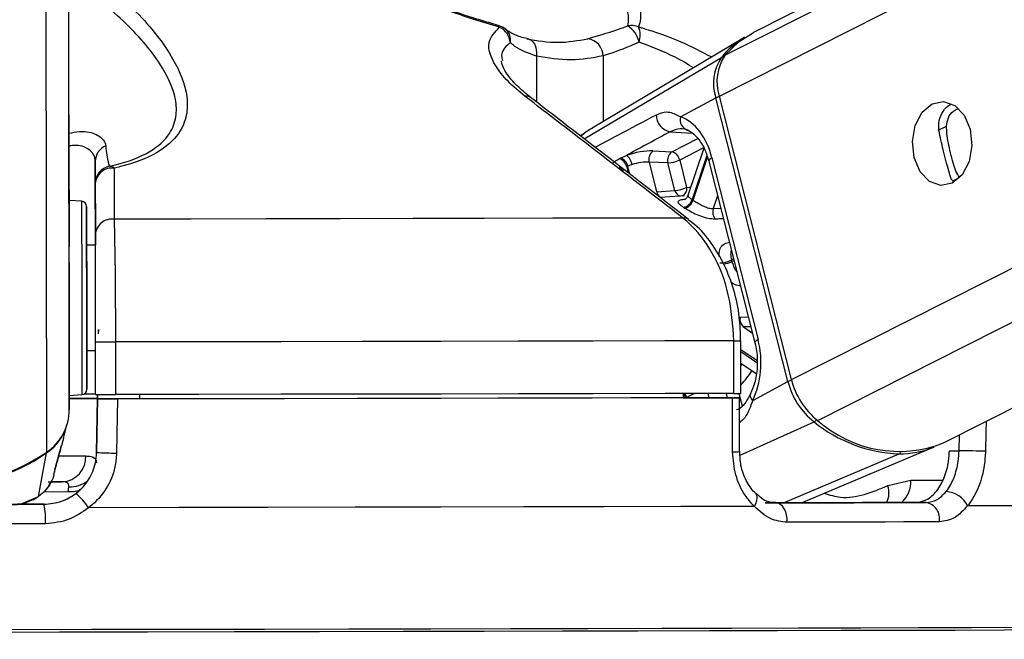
# Model space of a CAD drawing. Header units: millimetres. Extents: x 1591 to 17407, y 888 to 16227.
# Tile 23 of 78: x 6322 to 6434, y 5708 to 5779. Entities that reach past the tile are written whole.
import ezdxf

# ---------------------------------------------------------------- set-up
doc = ezdxf.new("R2010")
doc.units = ezdxf.units.MM
doc.layers.add('COMPONENT_GEOMETRY', color=7, linetype='Continuous')
doc.styles.add('SLDTEXTSTYLE1', font='TXT', dxfattribs={"width": 0.75})
doc.dimstyles.new('SLDDIMSTYLE0', dxfattribs={"dimtxt": 100, "dimasz": 6.604, "dimexe": 0, "dimexo": 0.0625, "dimgap": 25, "dimtad": 0, "dimtih": 1, "dimtoh": 1, "dimdec": 0, "dimlfac": 0.5, "dimrnd": 1e-09, "dimzin": 12, "dimdsep": 46, "dimtxsty": 'SLDTEXTSTYLE1', "dimsah": 1, "dimcen": 0.09, "dimadec": 0, "dimazin": 3, "dimtfac": 1, "dimtdec": 0, "dimtofl": 0, "dimtmove": 0, "dimatfit": 3, "dimfxl": 1, "dimfrac": 2, "dimtolj": 1, "dimtzin": 12, "dimarcsym": 0})

# ---------------------------------------------------------------- blocks, each defined once
blk = doc.blocks.new('_D_4')
at = {"layer": 'COMPONENT_GEOMETRY', "color": 7, "ltscale": 2}
for p, q in [((8881.73, 5900.55), (9410.21, 5900.55)), ((9403.86, 5900.55), (9403.86, 3554.53)), ((9403.86, 1049.75), (9403.86, 3395.78)), ((4502.98, 1049.75), (9410.21, 1049.75))]:
    blk.add_line(p, q, dxfattribs=at)
for points in [[(9403.86, 5900.55), (9402.84, 5893.95), (9404.88, 5893.95)], [(9403.86, 1049.75), (9404.88, 1056.35), (9402.84, 1056.35)]]:
    blk.add_solid(points, dxfattribs=at)
at = {"layer": 'COMPONENT_GEOMETRY', "color": 7, "ltscale": 2, "insert": (9256.08, 3524.68), "char_height": 100, "attachment_point": 1, "style": 'SLDTEXTSTYLE1'}
blk.add_mtext('2425', dxfattribs=at)

msp = doc.modelspace()

# ---------------------------------------------------------------- linework, layer by layer
at = {"color": 8, "linetype": 'Continuous', "lineweight": 25, "ltscale": 2}
for p, q in [((6401.64, 5770.01), (6659.9, 5900.55)), ((6402.28, 5774.66), (6651.35, 5900.55)), ((6409.85, 5737.67), (6732.11, 5900.55)), ((6412.85, 5733.03), (6744.27, 5900.55)), ((6327.55, 5734.24), (6327.35, 5884.58)), ((6324.98, 5729.42), (6324.79, 5869.35)), ((6380.79, 5774.57), (6380.8, 5769.32)), ((6386.25, 5765.13), (6401.88, 5774.42)), ((6388.39, 5774.59), (6388.4, 5767.08)), ((6426.6, 5766.11), (6427.54, 5766.58)), ((6396.03, 5765.94), (6398.53, 5765.78)), ((6396.21, 5763.66), (6399.2, 5765.17)), ((6399.85, 5764.1), (6397.12, 5762.72)), ((6400.21, 5763.24), (6398.54, 5758.22)), ((6398.66, 5758.14), (6400.29, 5763.03)), ((6390.42, 5761.79), (6390.22, 5761.8)), ((6391.08, 5761.94), (6391.25, 5761.26)), ((6391.42, 5761.12), (6391.2, 5762)), ((6428.26, 5760.35), (6429.02, 5760.74)), ((6401.44, 5758.65), (6400.95, 5757.19)), ((6400.95, 5757.19), (6401.8, 5757.21)), ((6403.27, 5751.44), (6403.03, 5751.32)), ((6403.07, 5751.15), (6403.31, 5751.27)), ((6403.99, 5744.79), (6404.95, 5744.82)), ((6405.23, 5743.71), (6404.38, 5743.68)), ((6404.38, 5743.68), (6405.41, 5742.99)), ((6405.92, 5739.85), (6404.09, 5741.08)), ((6404.09, 5740.87), (6405.93, 5739.64)), ((6404.09, 5739.25), (6404.23, 5739.47)), ((6400.33, 5736.1), (6400.46, 5735.61)), ((6402.58, 5735.61), (6402.46, 5736.1)), ((6403.88, 5736.1), (6404.24, 5734.67)), ((6397.9, 5735.61), (6397.9, 5735.63)), ((6404.01, 5729.04), (6412.43, 5732.85)), ((6428.96, 5729.57), (6429, 5731.38)), ((6408.96, 5723.62), (6422.14, 5729.2)), ((6423.48, 5726.22), (6427.11, 5726.22)), ((6327.43, 5724.86), (6324.65, 5724.85)), ((6322, 5723.46), (6324.05, 5724.36)), ((6323.4, 5724.01), (6324.05, 5724.36))]:
    msp.add_line(p, q, dxfattribs=at)
at = {"color": 7, "linetype": 'Continuous', "lineweight": 25, "ltscale": 2}
for p, q in [((6649.4, 5900.55), (6405.52, 5777.28)), ((6427.18, 5730.45), (6763.7, 5900.55)), ((6327.5, 5767.87), (6327.35, 5884.58)), ((6376.55, 5778.03), (6375.36, 5778.39)), ((6404.52, 5776.71), (6387.14, 5766.34)), ((6397.23, 5767.65), (6401.24, 5769.8)), ((6409.45, 5737.45), (6401.24, 5769.8)), ((6409.85, 5737.67), (6401.64, 5770.01)), ((6327.5, 5767.87), (6327.55, 5734.24)), ((6399.87, 5764.08), (6398.06, 5758.66)), ((6390.35, 5762.94), (6391.05, 5763.25)), ((6394.06, 5763.75), (6396.21, 5763.66)), ((6400.8, 5762.96), (6406.06, 5742.24)), ((6330.51, 5762.58), (6330.52, 5752.99)), ((6391.69, 5762.19), (6391.2, 5762)), ((6393.64, 5762.47), (6394.49, 5759.09)), ((6395.78, 5762.39), (6393.64, 5762.47)), ((6396.58, 5759.26), (6395.78, 5762.39)), ((6397.12, 5762.72), (6397.91, 5759.59)), ((6400.43, 5762.6), (6405.7, 5741.88)), ((6330.52, 5754.23), (6330.51, 5760.04)), ((6394.49, 5759.09), (6396.58, 5759.26)), ((6397.67, 5758.64), (6394.91, 5758.43)), ((6328.95, 5758.02), (6327.52, 5758.09)), ((6330.52, 5752.99), (6329.52, 5752.99)), ((6330.55, 5735.97), (6330.54, 5741.97)), ((6332.81, 5741.97), (6332.82, 5735.97)), ((6403.31, 5736.1), (6403.3, 5742.1)), ((6404.1, 5736.11), (6404.09, 5742.11)), ((6329.54, 5740.99), (6330.54, 5740.99)), ((6404.09, 5739.56), (6405.84, 5738.39)), ((6405.44, 5735.31), (6409.45, 5737.45)), ((6327.55, 5735.88), (6328.98, 5735.96)), ((6330.76, 5735.97), (6330.76, 5735.5)), ((6330.76, 5735.49), (6330.76, 5735.97)), ((6335.55, 5735.98), (6335.55, 5735.48)), ((6397.51, 5736.1), (6397.51, 5735.6)), ((6330.76, 5735.51), (6330.66, 5729.36)), ((6330.66, 5729.36), (6330.76, 5735.47)), ((6330.76, 5735.51), (6330.76, 5735.5)), ((6335.14, 5735.49), (6330.76, 5735.49)), ((6330.76, 5735.47), (6330.76, 5735.49)), ((6335.14, 5735.49), (6335.14, 5735.48)), ((6335.14, 5735.48), (6335.14, 5735.49)), ((6397.51, 5735.61), (6403.34, 5735.61)), ((6398.71, 5735.6), (6397.51, 5735.6)), ((6403.94, 5729.47), (6403.93, 5735.61)), ((6326.88, 5730.97), (6327.32, 5732.64)), ((6326.88, 5730.97), (6326.7, 5730.32)), ((6324.05, 5724.36), (6324.96, 5729.32)), ((6325.94, 5727.55), (6326.65, 5730.15)), ((6330.66, 5729.37), (6330.66, 5729.36)), ((6410.99, 5723.63), (6426.13, 5729.99)), ((6427.86, 5729.57), (6428.96, 5729.57)), ((6325.8, 5726.89), (6325.9, 5727.27)), ((6325.89, 5727.38), (6325.95, 5727.55)), ((6325.97, 5727.61), (6325.98, 5727.66)), ((6325.13, 5726.01), (6326.75, 5726.01)), ((6420.85, 5725.59), (6423.48, 5726.22)), ((6327.43, 5724.86), (6327.5, 5725.45)), ((6322.23, 5723.46), (6323.41, 5723.99)), ((6323.43, 5723.95), (6323.8, 5724.23)), ((6406.88, 5723.62), (6408.08, 5723.62)), ((6425.2, 5723.66), (6424, 5723.66)), ((6324.67, 5723.46), (6324.67, 5723.46))]:
    msp.add_line(p, q, dxfattribs=at)
at = {"color": 8, "linetype": 'Continuous', "lineweight": 25, "ltscale": 2, "flags": 128}
for points in [[(6376.55, 5778.03), (6376.55, 5778.03), (6376.57, 5778.02), (6376.58, 5777.99), (6376.59, 5777.96), (6376.6, 5777.91), (6376.6, 5777.86)], [(6400.8, 5762.96), (6400.64, 5762.86), (6400.52, 5762.77), (6400.45, 5762.68), (6400.43, 5762.61), (6400.43, 5762.6)], [(6397.91, 5759.59), (6398.24, 5759.63), (6398.39, 5759.64)], [(6328.95, 5758.02), (6328.95, 5758), (6328.95, 5757.47), (6328.95, 5756.21), (6328.95, 5754.33), (6328.96, 5751.95), (6328.96, 5749.23)], [(6328.96, 5749.23), (6328.96, 5746.36), (6328.97, 5743.53), (6328.97, 5740.94), (6328.97, 5738.76), (6328.98, 5737.14), (6328.98, 5736.19), (6328.98, 5735.96)], [(6406.06, 5742.24), (6405.9, 5742.15), (6405.78, 5742.05), (6405.71, 5741.97), (6405.69, 5741.89), (6405.7, 5741.88)], [(6405.44, 5735.31), (6405.3, 5735.49), (6405.21, 5735.66), (6405.16, 5735.82), (6405.16, 5735.97), (6405.19, 5736.04)], [(6432.04, 5732.91), (6432.02, 5731.68), (6431.97, 5729.51)], [(6324.94, 5729.39), (6324.96, 5729.34), (6324.96, 5729.32)], [(6326.38, 5728.97), (6327.46, 5728.97), (6328.56, 5728.97), (6329.45, 5728.97)], [(6328.61, 5724.99), (6328.04, 5724.87), (6327.43, 5724.86)], [(6405.63, 5723.21), (6405.8, 5723.54), (6405.91, 5723.85), (6405.96, 5724.14), (6405.94, 5724.39), (6405.85, 5724.6), (6405.78, 5724.68)]]:
    msp.add_lwpolyline(points, dxfattribs=at)
at = {"color": 7, "linetype": 'Continuous', "lineweight": 25, "ltscale": 2, "flags": 128}
for points in [[(6379.69, 5776.54), (6379.94, 5776.5), (6380.18, 5776.39), (6380.39, 5776.21), (6380.57, 5775.97), (6380.7, 5775.67), (6380.78, 5775.33), (6380.81, 5774.95), (6380.79, 5774.57)], [(6402.28, 5774.66), (6403.89, 5776.24), (6405.52, 5777.28)], [(6425.89, 5769.12), (6427.2, 5769.4), (6428.48, 5768.94), (6429.55, 5767.82), (6430.23, 5766.22), (6430.43, 5764.36), (6430.11, 5762.55), (6429.32, 5761.04), (6428.19, 5760.08), (6426.88, 5759.81), (6425.59, 5760.27), (6424.53, 5761.38), (6423.84, 5762.99), (6423.65, 5764.84), (6423.97, 5766.66), (6424.75, 5768.16), (6425.89, 5769.12)], [(6390.24, 5762.87), (6390.26, 5762.89), (6390.35, 5762.94)], [(6327.51, 5762.27), (6327.51, 5762.28), (6327.51, 5761.58), (6327.51, 5760.27), (6327.52, 5758.54), (6327.52, 5756.67), (6327.52, 5754.94), (6327.52, 5753.6), (6327.52, 5752.87), (6327.52, 5752.85), (6327.52, 5753.55), (6327.52, 5754.87), (6327.52, 5756.59), (6327.52, 5758.46), (6327.51, 5760.2), (6327.51, 5761.54), (6327.51, 5762.27)], [(6391.2, 5762), (6391.11, 5761.96), (6391.08, 5761.94)], [(6329.53, 5749.11), (6329.52, 5751.68), (6329.52, 5753.94), (6329.52, 5755.71), (6329.52, 5756.9), (6329.52, 5757.41), (6329.52, 5757.2), (6329.52, 5756.31), (6329.52, 5754.77), (6329.52, 5752.99)], [(6397.49, 5756.1), (6390.24, 5756.08), (6382.68, 5756.07), (6374.84, 5756.05), (6366.76, 5756.04), (6358.47, 5756.02), (6350, 5756.01), (6341.39, 5755.99), (6332.66, 5755.98)], [(6329.52, 5752.99), (6329.52, 5753.32), (6329.52, 5753.59), (6329.52, 5753.14), (6329.52, 5752.02), (6329.53, 5750.36), (6329.53, 5748.33)], [(6329.54, 5740.99), (6329.54, 5740.05), (6329.54, 5738.27), (6329.54, 5737.09), (6329.54, 5736.58), (6329.54, 5736.78), (6329.54, 5737.68), (6329.54, 5739.21), (6329.54, 5741.27), (6329.54, 5743.72), (6329.53, 5746.4), (6329.53, 5749.11)], [(6329.53, 5748.33), (6329.53, 5746.16), (6329.53, 5744.08), (6329.54, 5742.32), (6329.54, 5741.06), (6329.54, 5740.44), (6329.54, 5740.53), (6329.54, 5740.99)], [(6330.88, 5742.9), (6330.88, 5742.99), (6330.88, 5743.08), (6330.88, 5743.17), (6330.88, 5743.24), (6330.88, 5743.3), (6330.88, 5743.35), (6330.88, 5743.38), (6330.88, 5743.39), (6330.88, 5743.39), (6330.88, 5743.37), (6330.88, 5743.33), (6330.88, 5743.28), (6330.88, 5743.21)], [(6403.3, 5742.1), (6395.44, 5742.08), (6387.24, 5742.07), (6378.72, 5742.05), (6369.94, 5742.03), (6360.92, 5742.01), (6351.7, 5742), (6342.31, 5741.98), (6332.81, 5741.97)], [(6403.31, 5736.1), (6395.45, 5736.08), (6387.24, 5736.07), (6378.73, 5736.05), (6369.95, 5736.03), (6360.93, 5736.01), (6351.71, 5736), (6342.32, 5735.98), (6332.82, 5735.97)], [(6327.51, 5735.53), (6329.97, 5735.53), (6330.76, 5735.53)], [(6333.03, 5735.47), (6332.96, 5731.47), (6332.93, 5729.29)], [(6403.13, 5735.6), (6395.31, 5735.58), (6387.15, 5735.57), (6378.68, 5735.55), (6369.95, 5735.53), (6360.98, 5735.52), (6351.81, 5735.5), (6342.48, 5735.48), (6333.03, 5735.47)], [(6398.71, 5735.6), (6391.55, 5735.58), (6384.11, 5735.57), (6376.41, 5735.55), (6368.49, 5735.53), (6360.38, 5735.52), (6352.09, 5735.5), (6343.67, 5735.49), (6335.14, 5735.48)], [(6403.15, 5729.43), (6403.14, 5733.43), (6403.13, 5735.6)], [(6431.97, 5729.51), (6431.68, 5729.51), (6431.32, 5729.52), (6430.93, 5729.53), (6430.51, 5729.54), (6430.09, 5729.55), (6429.67, 5729.56), (6429.29, 5729.56), (6428.96, 5729.57)], [(6326.75, 5726.01), (6326.08, 5726.01), (6325.55, 5726.01)], [(6424, 5723.66), (6422.02, 5723.66), (6419.99, 5723.65), (6417.91, 5723.65), (6415.79, 5723.64), (6413.63, 5723.64), (6411.42, 5723.63), (6409.17, 5723.62), (6406.88, 5723.62)], [(6408.08, 5723.62), (6410.37, 5723.62), (6412.62, 5723.63), (6414.82, 5723.64), (6416.99, 5723.64), (6419.11, 5723.65), (6421.18, 5723.65), (6423.21, 5723.66), (6425.2, 5723.66)], [(6409.37, 5721.4), (6409.37, 5721.82), (6409.31, 5722.23), (6409.2, 5722.61), (6409.04, 5722.95), (6408.84, 5723.23), (6408.61, 5723.44), (6408.35, 5723.57), (6408.08, 5723.62)], [(6300.46, 5723.43), (6303.48, 5723.43), (6306.51, 5723.43), (6309.53, 5723.44), (6312.56, 5723.44), (6315.59, 5723.45), (6318.62, 5723.45), (6321.64, 5723.45), (6324.67, 5723.46)], [(6324.67, 5723.46), (6321.64, 5723.46), (6318.62, 5723.45), (6315.59, 5723.45), (6312.56, 5723.44), (6309.53, 5723.44), (6306.51, 5723.44), (6303.48, 5723.43), (6300.46, 5723.43)], [(6405.63, 5723.21), (6397.26, 5723.19), (6388.49, 5723.17), (6379.35, 5723.15), (6369.88, 5723.13), (6360.14, 5723.11), (6350.17, 5723.1), (6340.02, 5723.08), (6329.74, 5723.06)], [(6461.36, 5723.42), (6459.81, 5723.4), (6457.55, 5723.39), (6454.59, 5723.37), (6450.94, 5723.35), (6446.63, 5723.33), (6441.68, 5723.31), (6436.1, 5723.29), (6429.92, 5723.27)], [(6426.72, 5721.45), (6424.71, 5721.44), (6422.65, 5721.44), (6420.55, 5721.43), (6418.4, 5721.42), (6416.2, 5721.42), (6413.97, 5721.41), (6411.69, 5721.41), (6409.37, 5721.4)], [(6324.83, 5721.24), (6321.77, 5721.24), (6318.7, 5721.23), (6315.64, 5721.23), (6312.57, 5721.22), (6309.5, 5721.22), (6306.43, 5721.21), (6303.36, 5721.21), (6300.3, 5721.21)], [(6455.69, 5709.23), (6455.42, 5709.22), (6454.44, 5709.21), (6452.75, 5709.19), (6450.37, 5709.17), (6447.3, 5709.16), (6443.55, 5709.14), (6439.16, 5709.12), (6434.14, 5709.1), (6428.51, 5709.08), (6422.3, 5709.06), (6415.54, 5709.05), (6408.28, 5709.03), (6400.53, 5709.01), (6392.35, 5708.99), (6383.77, 5708.97), (6374.84, 5708.95), (6365.59, 5708.93), (6356.08, 5708.92), (6346.36, 5708.9), (6336.46, 5708.88), (6326.45, 5708.87), (6316.37, 5708.85)], [(6456.39, 5709.52), (6456.19, 5709.51), (6455.32, 5709.5), (6453.75, 5709.48), (6451.49, 5709.46), (6448.55, 5709.45), (6444.96, 5709.43), (6440.72, 5709.41), (6435.85, 5709.39), (6430.38, 5709.38), (6424.34, 5709.36), (6417.76, 5709.34), (6410.66, 5709.32), (6403.08, 5709.3), (6395.07, 5709.28), (6386.65, 5709.26), (6377.87, 5709.24), (6368.77, 5709.23), (6359.4, 5709.21), (6349.8, 5709.19), (6340.02, 5709.17), (6330.11, 5709.16), (6320.11, 5709.14)]]:
    msp.add_lwpolyline(points, dxfattribs=at)
at = {"color": 7, "linetype": 'Continuous', "lineweight": 25, "ltscale": 4}
for centre, radius, start, end in [((6375.99, 5776.11), 2, 49.5158, 73.7296), ((6375.63, 5775.87), 2.21, 6.2022, 63.9962), ((6391.62, 5776), 2.07, 66.6679, 101.9207), ((6389.62, 5775.55), 2.93, 11.7498, 57.4863), ((6390.02, 5776.96), 2.6, 341.9018, 21.2723), ((6386.36, 5774.55), 2.03, 1.0071, 81.2484), ((6409.74, 5768.03), 10.13, 120.9845, 140.8914), ((6406.27, 5771.46), 5.3, 146.0434, 198.2342), ((6406.7, 5771.68), 5.33, 146.0434, 198.2342), ((6396.39, 5767.84), 1.93, 178.6065, 259.2433), ((6398.37, 5767.3), 1.2, 162.5076, 256.4861), ((6332.42, 5762.56), 1.91, 111.9656, 179.3677), ((6389.88, 5761.7), 1.22, 11.1991, 72.8984), ((6390, 5761.77), 1.22, 11.1762, 73.0983), ((6390.13, 5761.97), 1.57, 8.1547, 54.3073), ((6394.8, 5762.79), 1.2, 127.552, 195.553), ((6396.94, 5762.71), 1.2, 127.552, 195.553), ((6395.95, 5762.51), 1.18, 10.6124, 77.5422), ((6332.51, 5760.05), 2, 101.4296, 180.0606), ((6332.42, 5759.9), 1.91, 82.7127, 175.7151), ((6332.15, 5761.29), 0.712, 44.7274, 93.0359), ((6395.59, 5765.97), 3.59, 273.1325, 295.2666), ((6396.38, 5762.84), 3.59, 273.1325, 295.2666), ((6328.92, 5757.42), 0.6, 0.077, 87.077), ((6397.31, 5758.56), 1.27, 281.8164, 344.5856), ((6393.6, 5751.25), 7.25, 55.6947, 56.7216), ((6397.42, 5758.5), 1.29, 281.6597, 343.7724), ((6394.21, 5751.62), 7.89, 55.6947, 56.7216), ((6402.25, 5756.78), 1.36, 162.6234, 215.9369), ((6332.42, 5754.08), 1.91, 82.9901, 175.7276), ((6401.5, 5754.48), 3.51, 273.204, 295.801), ((6387.67, 5747.33), 15.87, 13.9245, 14.5689), ((6405.19, 5744.58), 1.21, 170.4525, 228.3722), ((6331.6, 6181.69), 439.72, 269.8619, 270.1577), ((6417.66, 5739.49), 8.45, 193.9546, 231.8278), ((6418.1, 5739.71), 8.5, 193.9546, 231.8278), ((6328.94, 5736.56), 0.6, 273.077, 0.077), ((6329.34, 5609.2), 126.82, 89.4571, 90.0648), ((6331.61, 6175.69), 439.72, 269.8619, 270.1577), ((6403.32, 5830.22), 94.12, 269.9919, 270.4727), ((6328.34, 5356.23), 379.29, 89.6353, 90.125), ((6321.71, 5734.25), 5.84, 304.115, 359.8893), ((6321.68, 5734.15), 5.84, 304.2149, 345.0398), ((6422.79, 5745.69), 16.5, 231.1087, 267.7327), ((6422.11, 5743.39), 13.9, 228.2063, 291.3961), ((6312.53, 5747.7), 22.12, 235.8926, 304.2614), ((6312.55, 5747.52), 22.04, 270.0281, 304.2899), ((6332.89, 5765.06), 35.76, 266.4288, 270.0704), ((6422.18, 5739.49), 10.29, 269.7503, 292.5291), ((6326.59, 5728.87), 2.86, 273.2039, 1.98), ((6323.77, 5719.22), 7.1, 32.768, 50.3788), ((6427.38, 5722.1), 2.8, 24.7865, 87.6279), ((6424.88, 5721.82), 1.87, 348.5349, 80.3312), ((6317.69, 5721.82), 7.16, 355.341, 13.2122)]:
    msp.add_arc(centre, radius, start, end, dxfattribs=at)
at = {"color": 8, "linetype": 'Continuous', "lineweight": 25, "ltscale": 4}
for centre, radius, start, end in [((6376.19, 5776.39), 1.66, 350.3762, 48.3246), ((6402.09, 5774.04), 0.432, 83.447, 118.9374), ((6379.62, 5769.1), 0.905, 53.793, 98.3813), ((6402.11, 5768.06), 1.94, 103.4994, 116.4661), ((6397.05, 5759.42), 0.884, 294.74, 11.3544), ((6395.35, 5759.26), 0.871, 191.4552, 251.5457), ((6397.42, 5759.43), 0.861, 191.2875, 253.4806), ((6397.61, 5755.22), 0.893, 52.2572, 97.3361), ((6401.53, 5754.5), 3.69, 279.1236, 294.6754), ((6403.39, 5814.91), 72.81, 269.9244, 270.5458), ((6396.15, 5744.57), 10.92, 316.6479, 327.5236), ((6410.32, 5735.71), 1.94, 103.4931, 116.4657), ((6396.34, 5735.21), 1.48, 15.3488, 36.8424), ((6396.46, 5735.25), 1.48, 14.7618, 34.5366), ((6411.99, 5733.7), 0.961, 297.1004, 321.7506), ((6403.33, 5733.56), 4.13, 267.5192, 278.5145), ((6421.95, 5729.61), 0.446, 294.8521, 330.2008), ((6327.66, 5728.57), 3.13, 267.0811, 309.5662), ((6420.2, 5726.09), 3.28, 312.1893, 2.2949), ((6418.15, 5724.78), 2.82, 336.499, 16.601)]:
    msp.add_arc(centre, radius, start, end, dxfattribs=at)
at = {"color": 7, "linetype": 'Continuous', "lineweight": 25, "ltscale": 4}
for centre, major_axis, ratio, start_param, end_param in [((6396.16, 5760.48), (-0.19, 7.38), 0.671997, 5.038349, 6.029015), ((6392.31, 5762.8), (2.74, 0.59), 0.273277, 0.818413, 1.988106), ((6392.51, 5761.86), (1.77, 0.34), 0.293277, 0.825533, 1.995227), ((6401.42, 5739.76), (-0.19, 7.38), 0.671997, 4.047683, 5.038349)]:
    msp.add_ellipse(centre, major_axis=major_axis, ratio=ratio, start_param=start_param, end_param=end_param, dxfattribs=at)
at = {"color": 8, "linetype": 'Continuous', "lineweight": 25, "ltscale": 4}
msp.add_ellipse((6392.39, 5761.8), major_axis=(1.77, 0.34), ratio=0.293277, start_param=2.811433, end_param=3.159027, dxfattribs=at)
at = {"color": 7, "linetype": 'Continuous', "lineweight": 25, "ltscale": 2}
for points, knots in [([(6329.64, 5784.55), (6331.58, 5782.91), (6335.5, 5779.62), (6339.42, 5774.64), (6341.05, 5770.64), (6341.01, 5767.78), (6340.11, 5765.56), (6337.77, 5763.44), (6334.75, 5762.28), (6332.9, 5761.85), (6332.66, 5761.79)], [0, 0, 0, 0, 0.208234, 0.420981, 0.592265, 0.677743, 0.765865, 0.874569, 0.983936, 1, 1, 1, 1]), ([(6376.6, 5777.86), (6375.58, 5778.16), (6372.02, 5779.24), (6365.89, 5781.49), (6361.07, 5783.56), (6358.62, 5784.6)], [0, 0, 0, 0, 0.163716, 0.575625, 1, 1, 1, 1]), ([(6391.2, 5778.02), (6391.25, 5778.31), (6391.43, 5779.35), (6390.56, 5781.48), (6389.03, 5783.41), (6388.25, 5784.39)], [0, 0, 0, 0, 0.161875, 0.574916, 1, 1, 1, 1]), ([(6390.06, 5784.69), (6390.76, 5783.66), (6392.17, 5781.59), (6392.85, 5779.32), (6392.53, 5778.21), (6392.44, 5777.9)], [0, 0, 0, 0, 0.413472, 0.836281, 1, 1, 1, 1]), ([(6332.12, 5762), (6332.34, 5762.06), (6334.09, 5762.47), (6336.94, 5763.56), (6339.07, 5765.55), (6339.82, 5767.63), (6339.71, 5770.3), (6337.93, 5774.03), (6333.95, 5778.65), (6330.03, 5781.71), (6328.07, 5783.24)], [0, 0, 0, 0, 0.01569, 0.12216, 0.228397, 0.314289, 0.400448, 0.57252, 0.785982, 1, 1, 1, 1]), ([(6375.36, 5778.39), (6374.75, 5778.57), (6372.83, 5779.14), (6370.33, 5780), (6368.5, 5780.71), (6367.94, 5780.93)], [0, 0, 0, 0, 0.242769, 0.767885, 1, 1, 1, 1]), ([(6379.48, 5769.99), (6378.8, 5770.56), (6377.41, 5771.72), (6375.76, 5773.85), (6374.97, 5776.18), (6376.08, 5777.33), (6376.6, 5777.86)], [0, 0, 0, 0, 0.189737, 0.387179, 0.717517, 1, 1, 1, 1]), ([(6379.9, 5776.53), (6379.79, 5776.55), (6379.08, 5776.69), (6378.12, 5777.07), (6377.42, 5777.48), (6377.3, 5777.63), (6377.3, 5777.63)], [0, 0, 0, 0, 0.0889699, 0.5349773, 0.9974538, 1, 1, 1, 1]), ([(6386.66, 5776.56), (6387.74, 5776.87), (6389.14, 5777.27), (6390.81, 5777.88), (6391.2, 5778.02)], [0, 0, 0, 0, 0.768409, 1, 1, 1, 1]), ([(6379.69, 5776.54), (6380.88, 5776.34), (6383.3, 5775.94), (6385.53, 5776.35), (6386.66, 5776.56)], [0, 0, 0, 0, 0.492367, 1, 1, 1, 1]), ([(6380.79, 5774.57), (6379.88, 5774.89), (6378.69, 5775.31), (6377.99, 5775.96), (6377.83, 5776.11)], [0, 0, 0, 0, 0.768074, 1, 1, 1, 1]), ([(6392.49, 5776.15), (6392.14, 5776), (6390.64, 5775.34), (6389.37, 5774.91), (6388.39, 5774.59)], [0, 0, 0, 0, 0.2319257, 1, 1, 1, 1]), ([(6380.18, 5769.83), (6379.68, 5770.23), (6378.59, 5771.1), (6377.5, 5772.38), (6376.89, 5773.45), (6376.81, 5773.98), (6376.82, 5774.05), (6376.82, 5774.05)], [0, 0, 0, 0, 0.2209824, 0.486805, 0.7413752, 0.9901176, 1, 1, 1, 1]), ([(6388.39, 5774.59), (6387.19, 5774.37), (6384.76, 5773.92), (6382.13, 5774.35), (6380.79, 5774.57)], [0, 0, 0, 0, 0.492725, 1, 1, 1, 1]), ([(6397.49, 5756.1), (6396.67, 5756.74), (6392.52, 5759.94), (6386.52, 5764.58), (6381.34, 5768.56), (6379.48, 5769.99)], [0, 0, 0, 0, 0.138099, 0.690493, 1, 1, 1, 1]), ([(6398.14, 5755.93), (6393.94, 5759.18), (6387.95, 5763.82), (6381.95, 5768.44), (6380.15, 5769.83)], [0, 0, 0, 0, 0.700067, 1, 1, 1, 1]), ([(6426.68, 5766.03), (6426.65, 5766.43), (6426.59, 5767.24), (6427.12, 5768.29), (6427.62, 5768.91), (6427.96, 5769.02), (6427.97, 5769.03)], [0, 0, 0, 0, 0.32979, 0.65908, 0.998251, 1, 1, 1, 1]), ([(6427.54, 5766.58), (6427.58, 5766.91), (6427.67, 5767.57), (6428.19, 5768.28), (6428.66, 5768.48), (6428.85, 5768.57)], [0, 0, 0, 0, 0.377211, 0.753934, 1, 1, 1, 1]), ([(6394.46, 5767.89), (6394.85, 5768.04), (6395.38, 5768.24), (6396.28, 5768.15), (6396.81, 5767.87), (6397.23, 5767.65)], [0, 0, 0, 0, 0.417867, 0.554004, 1, 1, 1, 1]), ([(6387.19, 5766.34), (6387, 5766.24), (6386.52, 5766), (6386.08, 5765.66), (6385.82, 5765.46)], [0, 0, 0, 0, 0.389021, 1, 1, 1, 1]), ([(6398.09, 5766.13), (6397.79, 5766.22), (6397.09, 5766.41), (6396.41, 5766.11), (6396.03, 5765.94)], [0, 0, 0, 0, 0.429774, 1, 1, 1, 1]), ([(6397.87, 5766.18), (6398.02, 5766.12), (6398.44, 5765.94), (6399.21, 5765.26), (6399.99, 5764.05), (6400.3, 5763.04), (6400.43, 5762.6)], [0, 0, 0, 0, 0.151539, 0.446483, 0.762395, 1, 1, 1, 1]), ([(6429.02, 5760.74), (6428.88, 5760.95), (6428.63, 5761.34), (6428.28, 5762.36), (6427.98, 5763.49), (6427.73, 5764.67), (6427.57, 5765.71), (6427.55, 5766.31), (6427.54, 5766.58)], [0, 0, 0, 0, 0.204636, 0.3763353, 0.5488341, 0.7033628, 0.8642848, 1, 1, 1, 1]), ([(6396.03, 5765.94), (6394.43, 5765.08), (6392.77, 5764.18), (6391.11, 5763.28), (6391.05, 5763.25)], [0, 0, 0, 0, 0.961066, 1, 1, 1, 1]), ([(6428.06, 5760.61), (6427.97, 5760.87), (6427.8, 5761.4), (6427.48, 5762.59), (6427.16, 5763.85), (6426.89, 5765.02), (6426.75, 5765.69), (6426.68, 5766.03)], [0, 0, 0, 0, 0.222076, 0.445772, 0.640142, 0.821651, 1, 1, 1, 1]), ([(6331.7, 5764.32), (6331.74, 5763.96), (6331.87, 5762.64), (6332.01, 5762.27), (6332.12, 5762)], [0, 0, 0, 0, 0.2751908, 1, 1, 1, 1]), ([(6389.55, 5762.43), (6389.6, 5762.47), (6389.78, 5762.62), (6390.04, 5762.77), (6390.24, 5762.87)], [0, 0, 0, 0, 0.27439, 1, 1, 1, 1]), ([(6330.51, 5760.04), (6330.51, 5760.21), (6330.51, 5760.56), (6330.51, 5761.9), (6330.51, 5762.58)], [0, 0, 0, 0, 0.49563, 1, 1, 1, 1]), ([(6332.66, 5761.79), (6332.66, 5761.15), (6332.66, 5759.22), (6332.66, 5757.28), (6332.66, 5755.98)], [0, 0, 0, 0, 0.330975, 1, 1, 1, 1]), ([(6390.29, 5761.9), (6390.29, 5761.9), (6390.27, 5761.9), (6390.38, 5761.85), (6390.55, 5761.69), (6390.58, 5761.51), (6390.59, 5761.44)], [0, 0, 0, 0, 0.092809, 0.388778, 0.765486, 1, 1, 1, 1]), ([(6428.26, 5760.35), (6428.2, 5760.39), (6428.11, 5760.46), (6428.07, 5760.56), (6428.06, 5760.61)], [0, 0, 0, 0, 0.5700251, 1, 1, 1, 1]), ([(6398.05, 5758.67), (6398.01, 5758.56), (6397.92, 5758.37), (6397.74, 5758.23), (6397.65, 5758.19), (6397.66, 5758.2), (6397.67, 5758.2)], [0, 0, 0, 0, 0.345231, 0.660515, 0.908156, 1, 1, 1, 1]), ([(6397.57, 5757.31), (6397.48, 5757.38), (6397.21, 5757.56), (6396.95, 5757.82), (6396.93, 5758.04), (6397.18, 5758.19), (6397.56, 5758.23), (6397.75, 5758.26)], [0, 0, 0, 0, 0.116734, 0.333017, 0.551924, 0.773865, 1, 1, 1, 1]), ([(6401.15, 5755.98), (6401.02, 5755.99), (6400.66, 5755.99), (6399.96, 5756.14), (6399.11, 5756.45), (6398.3, 5756.85), (6397.88, 5757.11), (6397.68, 5757.24)], [0, 0, 0, 0, 0.119584, 0.349288, 0.573021, 0.788436, 1, 1, 1, 1]), ([(6398.66, 5758.14), (6398.8, 5758.05), (6399.08, 5757.86), (6399.61, 5757.56), (6400.17, 5757.31), (6400.63, 5757.19), (6400.87, 5757.19), (6400.95, 5757.19)], [0, 0, 0, 0, 0.219859, 0.440343, 0.66314, 0.88549, 1, 1, 1, 1]), ([(6403.3, 5742.1), (6403.17, 5743.89), (6402.92, 5747.46), (6401.01, 5752.21), (6398.97, 5754.88), (6397.69, 5755.94), (6397.49, 5756.1)], [0, 0, 0, 0, 0.31366, 0.627146, 0.941618, 1, 1, 1, 1]), ([(6332.66, 5755.98), (6332.68, 5754.95), (6332.73, 5752.9), (6332.79, 5748.16), (6332.8, 5744.32), (6332.81, 5742.25), (6332.81, 5741.97)], [0, 0, 0, 0, 0.317078, 0.634488, 0.949899, 1, 1, 1, 1]), ([(6404.06, 5742.11), (6404.04, 5743.01), (6403.99, 5744.97), (6403.35, 5747.9), (6402.28, 5750.78), (6400.77, 5753.29), (6399.35, 5755.03), (6398.36, 5755.69), (6398.11, 5755.87)], [0, 0, 0, 0, 0.16311, 0.354103, 0.546064, 0.739645, 0.933211, 1, 1, 1, 1]), ([(6330.54, 5741.97), (6330.54, 5742.22), (6330.53, 5744.03), (6330.53, 5747.39), (6330.52, 5751.53), (6330.52, 5753.33), (6330.52, 5754.23)], [0, 0, 0, 0, 0.0500687, 0.365309, 0.6827, 1, 1, 1, 1]), ([(6405.7, 5741.88), (6405.76, 5741.58), (6405.96, 5740.67), (6406.01, 5739.06), (6405.74, 5737.34), (6405.36, 5736.44), (6405.19, 5736.05)], [0, 0, 0, 0, 0.154013, 0.459603, 0.765737, 1, 1, 1, 1]), ([(6405.19, 5736.06), (6405.16, 5735.98), (6404.93, 5735.51), (6404.47, 5734.84), (6404.03, 5734.34), (6403.69, 5734.26), (6403.61, 5734.24)], [0, 0, 0, 0, 0.068743, 0.457534, 0.874165, 1, 1, 1, 1]), ([(6330.76, 5735.47), (6330.78, 5735.47), (6330.82, 5735.47), (6331.17, 5735.47), (6331.67, 5735.47), (6332.32, 5735.47), (6332.79, 5735.47), (6333.03, 5735.47)], [0, 0, 0, 0, 0.197556, 0.39511, 0.592696, 0.790302, 1, 1, 1, 1]), ([(6403.13, 5735.6), (6403.3, 5735.6), (6403.63, 5735.6), (6403.9, 5735.6), (6403.96, 5735.61), (6403.79, 5735.61), (6403.49, 5735.61), (6403.34, 5735.61)], [0, 0, 0, 0, 0.197556, 0.39511, 0.592696, 0.790302, 1, 1, 1, 1]), ([(6326.7, 5730.32), (6326.57, 5729.84), (6326.3, 5728.86), (6326.03, 5727.88), (6325.89, 5727.38)], [0, 0, 0, 0, 0.493257, 1, 1, 1, 1]), ([(6324.67, 5723.46), (6325.34, 5723.53), (6326.7, 5723.66), (6328.5, 5724.71), (6329.85, 5726.24), (6330.55, 5727.9), (6330.63, 5728.97), (6330.66, 5729.37)], [0, 0, 0, 0, 0.218197, 0.436397, 0.654383, 0.871258, 1, 1, 1, 1]), ([(6328.3, 5724.69), (6328.34, 5724.72), (6328.91, 5725.17), (6329.85, 5726.24), (6330.55, 5727.89), (6330.63, 5728.97), (6330.66, 5729.36)], [0, 0, 0, 0, 0.029546, 0.405549, 0.779029, 1, 1, 1, 1]), ([(6332.93, 5729.29), (6332.89, 5728.76), (6332.78, 5727.33), (6331.84, 5725.13), (6330.57, 5723.7), (6329.8, 5723.11), (6329.74, 5723.06)], [0, 0, 0, 0, 0.220493, 0.593656, 0.970348, 1, 1, 1, 1]), ([(6405.63, 5723.21), (6405.26, 5723.62), (6404.37, 5724.61), (6403.38, 5726.76), (6403.23, 5728.54), (6403.15, 5729.43)], [0, 0, 0, 0, 0.260354, 0.63069, 1, 1, 1, 1]), ([(6405.79, 5724.69), (6405.74, 5724.73), (6405.32, 5725.1), (6404.66, 5726.12), (6404.04, 5727.76), (6403.99, 5728.94), (6403.97, 5729.47)], [0, 0, 0, 0, 0.0477585, 0.3840999, 0.7210923, 1, 1, 1, 1]), ([(6424, 5723.66), (6424.43, 5723.73), (6425.31, 5723.87), (6426.46, 5724.91), (6427.33, 5726.45), (6427.78, 5728.1), (6427.84, 5729.17), (6427.86, 5729.57)], [0, 0, 0, 0, 0.218197, 0.436397, 0.654383, 0.871258, 1, 1, 1, 1]), ([(6427.5, 5724.9), (6427.52, 5724.93), (6427.87, 5725.38), (6428.44, 5726.45), (6428.87, 5728.1), (6428.94, 5729.17), (6428.96, 5729.57)], [0, 0, 0, 0, 0.029546, 0.405549, 0.779029, 1, 1, 1, 1]), ([(6431.97, 5729.51), (6431.94, 5728.97), (6431.85, 5727.54), (6431.25, 5725.34), (6430.45, 5723.91), (6429.96, 5723.32), (6429.92, 5723.27)], [0, 0, 0, 0, 0.220493, 0.593656, 0.970348, 1, 1, 1, 1]), ([(6329.45, 5728.97), (6329.61, 5728.96), (6330.23, 5728.93), (6330.61, 5728.66), (6330.63, 5728.27), (6330.64, 5728.19)], [0, 0, 0, 0, 0.21314, 0.833707, 1, 1, 1, 1]), ([(6324.41, 5724.69), (6324.5, 5724.74), (6324.83, 5724.98), (6325.17, 5725.4), (6325.32, 5725.79), (6325.36, 5725.88)], [0, 0, 0, 0, 0.204354, 0.810262, 1, 1, 1, 1]), ([(6327.5, 5725.45), (6327.5, 5725.51), (6327.52, 5725.74), (6327.36, 5725.91), (6327.04, 5726), (6326.86, 5726.01), (6326.75, 5726.01)], [0, 0, 0, 0, 0.167609, 0.639669, 0.784651, 1, 1, 1, 1]), ([(6324.67, 5723.46), (6325.35, 5723.52), (6326.66, 5723.64), (6327.77, 5724.35), (6328.3, 5724.69)], [0, 0, 0, 0, 0.51952, 1, 1, 1, 1]), ([(6408.03, 5723.69), (6407.86, 5723.67), (6407.34, 5723.63), (6406.6, 5723.95), (6406.02, 5724.51), (6405.79, 5724.73)], [0, 0, 0, 0, 0.223869, 0.701444, 1, 1, 1, 1]), ([(6425.2, 5723.66), (6425.63, 5723.72), (6426.47, 5723.84), (6427.16, 5724.55), (6427.5, 5724.9)], [0, 0, 0, 0, 0.5195201, 1, 1, 1, 1]), ([(6329.74, 5723.06), (6329.03, 5722.56), (6327.55, 5721.51), (6325.76, 5721.33), (6324.83, 5721.24)], [0, 0, 0, 0, 0.485349, 1, 1, 1, 1]), ([(6409.37, 5721.4), (6408.72, 5721.48), (6407.36, 5721.64), (6406.22, 5722.67), (6405.63, 5723.21)], [0, 0, 0, 0, 0.475859, 1, 1, 1, 1]), ([(6429.92, 5723.27), (6429.46, 5722.77), (6428.5, 5721.72), (6427.32, 5721.54), (6426.72, 5721.45)], [0, 0, 0, 0, 0.485349, 1, 1, 1, 1])]:
    msp.add_open_spline(points, degree=3, knots=knots, dxfattribs=at)
at = {"color": 8, "linetype": 'Continuous', "lineweight": 25, "ltscale": 2}
for points, knots in [([(6392.44, 5777.9), (6392.58, 5777.86), (6394.13, 5777.42), (6397.05, 5776.4), (6399.61, 5775.07), (6400.77, 5774.47)], [0, 0, 0, 0, 0.048978, 0.570392, 1, 1, 1, 1]), ([(6377.83, 5776.11), (6377.78, 5776.07), (6377.21, 5775.62), (6376.66, 5774.99), (6376.89, 5774.18), (6376.92, 5774.08)], [0, 0, 0, 0, 0.074635, 0.877139, 1, 1, 1, 1]), ([(6398.7, 5773.24), (6398, 5773.66), (6396.01, 5774.86), (6393.88, 5775.64), (6392.49, 5776.15)], [0, 0, 0, 0, 0.3496753, 1, 1, 1, 1]), ([(6387.47, 5764.18), (6388.34, 5764.64), (6390.67, 5765.87), (6393, 5767.11), (6394.46, 5767.89)], [0, 0, 0, 0, 0.3724046, 1, 1, 1, 1]), ([(6387.14, 5766.33), (6387.11, 5766.32), (6386.64, 5766.09), (6386.24, 5765.74), (6385.87, 5765.42)], [0, 0, 0, 0, 0.07525, 1, 1, 1, 1]), ([(6327.47, 5765.78), (6327.9, 5765.86), (6329.28, 5766.12), (6330.75, 5765.67), (6331.58, 5764.97), (6331.68, 5764.46), (6331.7, 5764.32)], [0, 0, 0, 0, 0.158174, 0.511188, 0.871129, 1, 1, 1, 1]), ([(6330.51, 5762.58), (6330.5, 5762.72), (6330.46, 5763.26), (6329.81, 5764.02), (6328.67, 5764.5), (6327.68, 5764.33), (6327.48, 5764.29)], [0, 0, 0, 0, 0.141689, 0.531218, 0.904305, 1, 1, 1, 1]), ([(6398.07, 5758.66), (6398.07, 5758.62), (6398.08, 5758.55), (6398.28, 5758.39), (6398.47, 5758.26), (6398.54, 5758.22)], [0, 0, 0, 0, 0.375119, 0.779826, 1, 1, 1, 1]), ([(6402.11, 5756.01), (6402, 5756.01), (6401.68, 5756), (6401.36, 5755.99), (6401.15, 5755.98)], [0, 0, 0, 0, 0.334095, 1, 1, 1, 1]), ([(6401.61, 5751.73), (6401.61, 5751.88), (6401.59, 5752.29), (6401.8, 5752.8), (6402.21, 5753.22), (6402.63, 5753.3), (6402.84, 5753.34)], [0, 0, 0, 0, 0.159519, 0.435369, 0.715042, 1, 1, 1, 1]), ([(6403.01, 5752.44), (6402.98, 5752.35), (6402.91, 5752.12), (6402.94, 5751.72), (6403.01, 5751.42), (6403.03, 5751.32)], [0, 0, 0, 0, 0.314404, 0.758433, 1, 1, 1, 1]), ([(6403.07, 5751.15), (6403.13, 5750.96), (6403.25, 5750.58), (6403.45, 5750.15), (6403.61, 5749.99), (6403.65, 5749.95)], [0, 0, 0, 0, 0.4376551, 0.8765533, 1, 1, 1, 1]), ([(6404.11, 5748.34), (6403.99, 5748.36), (6403.64, 5748.4), (6403.21, 5748.57), (6402.96, 5748.83), (6402.9, 5748.88)], [0, 0, 0, 0, 0.288751, 0.843399, 1, 1, 1, 1]), ([(6398.87, 5736.09), (6398.8, 5736.06), (6398.63, 5735.99), (6398.38, 5735.87), (6398.17, 5735.77), (6398.01, 5735.68), (6397.93, 5735.65), (6397.9, 5735.63)], [0, 0, 0, 0, 0.204515, 0.458555, 0.720177, 0.859452, 1, 1, 1, 1]), ([(6405.44, 5735.31), (6405.31, 5734.95), (6405.04, 5734.22), (6404.6, 5733.3), (6404.14, 5732.93), (6403.93, 5732.76)], [0, 0, 0, 0, 0.3421842, 0.6978277, 1, 1, 1, 1]), ([(6325.8, 5726.89), (6325.8, 5726.89), (6325.75, 5726.56), (6325.45, 5725.92), (6324.88, 5725.03), (6324.32, 5724.58), (6324.05, 5724.36)], [0, 0, 0, 0, 0.00272, 0.316465, 0.669637, 1, 1, 1, 1]), ([(6325.89, 5727.38), (6325.87, 5727.2), (6325.85, 5727.01), (6325.89, 5727.25), (6325.89, 5727.27)], [0, 0, 0, 0, 0.901548, 1, 1, 1, 1]), ([(6413.58, 5724.72), (6414.21, 5724.53), (6416.62, 5723.81), (6419.05, 5724.83), (6420.85, 5725.59)], [0, 0, 0, 0, 0.257869, 1, 1, 1, 1])]:
    msp.add_open_spline(points, degree=3, knots=knots, dxfattribs=at)

# ---------------------------------------------------------------- dimensions: what is measured, and where the dimension line sits
at = {"layer": 'COMPONENT_GEOMETRY', "color": 7, "ltscale": 2}
dim = msp.add_linear_dim(base=(9403.86, 1049.75), p1=(8879.19, 5900.55), p2=(4500.44, 1049.75), angle=90, dimstyle='SLDDIMSTYLE0', dxfattribs=at)
dim.commit()
dim.dimension.update_dxf_attribs({"geometry": '_D_4', "text_midpoint": (9403.86, 3475.15), "dimtype": 160})

doc.saveas('drawing.dxf')
